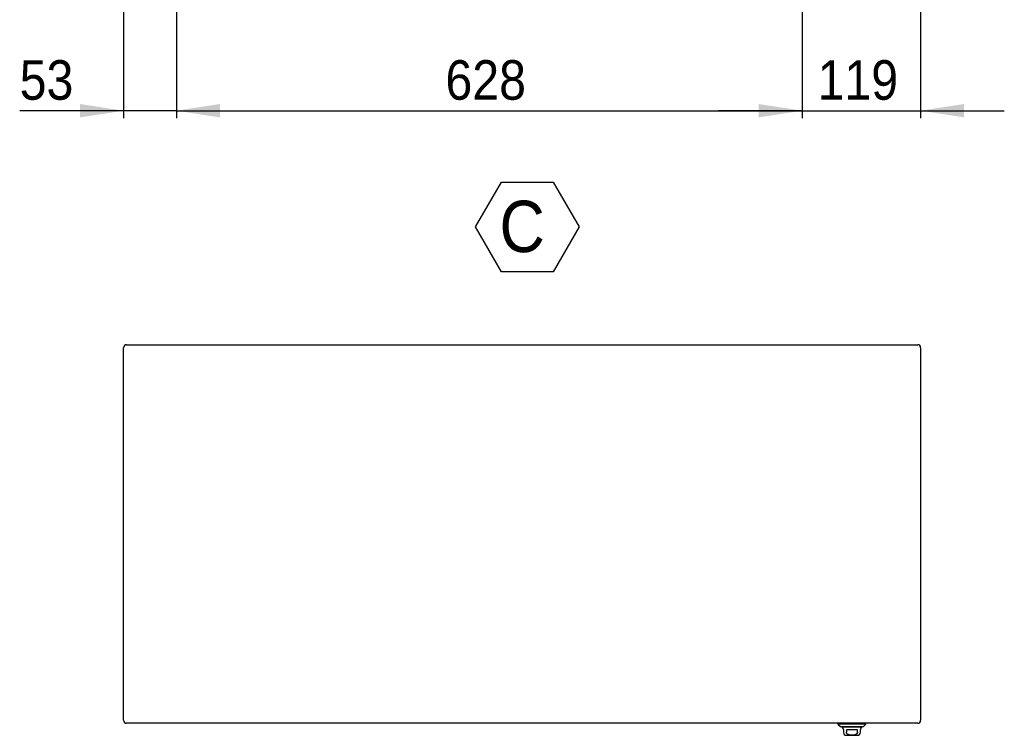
# Model space of a CAD drawing. Header units: millimetres. Extents: x 0 to 6308, y -1 to 4454.
# Tile 3 of 5: x 2640 to 3628, y 799 to 1518. Entities that reach past the tile are written whole.
import ezdxf

# ---------------------------------------------------------------- set-up
doc = ezdxf.new("R2010")
doc.units = ezdxf.units.MM
doc.header["$LTSCALE"] = 7.5
doc.layers.add('SLD-0', color=7, linetype='Continuous')
doc.styles.add('SLDTEXTSTYLE3', font='GOTHIC.TTF', dxfattribs={"width": 0.913})
doc.dimstyles.new('SLDDIMSTYLE1', dxfattribs={"dimtxt": 39.6875, "dimasz": 43.65625, "dimexe": 0, "dimexo": 0.0625, "dimgap": 9.921875, "dimtad": 1, "dimrnd": 1e-09, "dimzin": 12, "dimdsep": 46, "dimtxsty": 'SLDTEXTSTYLE3', "dimsah": 1, "dimcen": 0.09, "dimadec": 0, "dimazin": 3, "dimtfac": 1, "dimtmove": 0, "dimatfit": 0, "dimfxl": 1, "dimfrac": 2, "dimtolj": 1, "dimtzin": 12, "dimarcsym": 0})
doc.dimstyles.new('SLDDIMSTYLE3', dxfattribs={"dimtxt": 39.6875, "dimasz": 43.65625, "dimexe": 0, "dimexo": 0.0625, "dimgap": 9.921875, "dimtad": 1, "dimrnd": 1e-09, "dimzin": 12, "dimdsep": 46, "dimtxsty": 'SLDTEXTSTYLE3', "dimsah": 1, "dimcen": 0.09, "dimadec": 0, "dimazin": 3, "dimtfac": 1, "dimtofl": 0, "dimtmove": 0, "dimatfit": 3, "dimfxl": 1, "dimfrac": 2, "dimtolj": 1, "dimtzin": 12, "dimarcsym": 0})

# ---------------------------------------------------------------- blocks, each defined once
blk = doc.blocks.new('_D_1')
at = {"layer": 'SLD-0'}
for p, q in [((2797.255565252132, 1714.702098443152), (2797.255565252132, 1418.702098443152)), ((2744.255565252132, 1676.702098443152), (2744.255565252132, 1418.702098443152)), ((2744.255565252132, 1426.202098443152), (2639.930911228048, 1426.202098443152)), ((2797.255565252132, 1426.202098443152), (2744.255565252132, 1426.202098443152)), ((2797.255565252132, 1426.202098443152), (2881.209892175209, 1426.202098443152))]:
    blk.add_line(p, q, dxfattribs=at)
for points in [[(2744.255565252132, 1426.202098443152), (2700.599315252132, 1432.918444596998), (2700.599315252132, 1419.485752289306)], [(2797.255565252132, 1426.202098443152), (2840.911815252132, 1419.485752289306), (2840.911815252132, 1432.918444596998)]]:
    blk.add_solid(points, dxfattribs=at)
at = {"layer": 'SLD-0', "insert": (2639.930911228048, 1476.896677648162), "char_height": 39.68749999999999, "attachment_point": 1, "style": 'SLDTEXTSTYLE3'}
blk.add_mtext('53', dxfattribs=at)
blk = doc.blocks.new('_D_4')
at = {"layer": 'SLD-0'}
for p, q in [((3425.255565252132, 1714.702098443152), (3425.255565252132, 1418.702098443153)), ((3544.255565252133, 1676.702098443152), (3544.255565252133, 1418.702098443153)), ((3425.255565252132, 1426.202098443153), (3341.301238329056, 1426.202098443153)), ((3425.255565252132, 1426.202098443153), (3544.255565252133, 1426.202098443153)), ((3544.255565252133, 1426.202098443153), (3628.209892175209, 1426.202098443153))]:
    blk.add_line(p, q, dxfattribs=at)
for points in [[(3425.255565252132, 1426.202098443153), (3381.599315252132, 1432.918444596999), (3381.599315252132, 1419.485752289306)], [(3544.255565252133, 1426.202098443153), (3587.911815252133, 1419.485752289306), (3587.911815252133, 1432.918444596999)]]:
    blk.add_solid(points, dxfattribs=at)
at = {"layer": 'SLD-0', "insert": (3440.768584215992, 1476.896677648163), "char_height": 39.68749999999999, "attachment_point": 1, "style": 'SLDTEXTSTYLE3'}
blk.add_mtext('119', dxfattribs=at)
blk = doc.blocks.new('_D_5')
at = {"layer": 'SLD-0'}
for p, q in [((2797.255565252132, 1714.702098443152), (2797.255565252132, 1418.702098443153)), ((3425.255565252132, 1714.702098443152), (3425.255565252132, 1418.702098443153)), ((2797.255565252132, 1426.202098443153), (3425.255565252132, 1426.202098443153))]:
    blk.add_line(p, q, dxfattribs=at)
for points in [[(2797.255565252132, 1426.202098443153), (2840.911815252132, 1419.485752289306), (2840.911815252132, 1432.918444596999)], [(3425.255565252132, 1426.202098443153), (3381.599315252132, 1432.918444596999), (3381.599315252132, 1419.485752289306)]]:
    blk.add_solid(points, dxfattribs=at)
at = {"layer": 'SLD-0', "insert": (3067.268584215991, 1476.896677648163), "char_height": 39.68749999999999, "attachment_point": 1, "style": 'SLDTEXTSTYLE3'}
blk.add_mtext('628', dxfattribs=at)
blk = doc.blocks.new('SW_NOTE_0_11')
at = {"layer": 'SLD-0', "color": 0}
for p, q in [((-24.14321418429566, 39.57772234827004), (1.901700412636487, 84.68883770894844)), ((1.901700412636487, 84.68883770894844), (53.99152960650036, 84.68883770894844)), ((53.99152960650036, 84.68883770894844), (80.03644420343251, 39.57772234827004)), ((1.901700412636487, -5.533393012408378), (-24.14321418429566, 39.57772234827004)), ((80.03644420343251, 39.57772234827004), (53.99152960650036, -5.533393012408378)), ((53.99152960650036, -5.533393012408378), (1.901700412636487, -5.533393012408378))]:
    blk.add_line(p, q, dxfattribs=at)
at = {"layer": 'SLD-0', "color": 0, "insert": (0, 65.90295410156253), "char_height": 51.59375, "attachment_point": 1, "style": 'SLDTEXTSTYLE3'}
blk.add_mtext('C', dxfattribs=at)

msp = doc.modelspace()

# ---------------------------------------------------------------- linework, layer by layer
at = {"color": 7, "linetype": 'Continuous', "lineweight": 25}
for p, q in [((2744.255565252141, 814.3161518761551), (2744.255565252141, 1188.316151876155)), ((2747.255565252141, 1191.316151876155), (3541.255565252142, 1191.316151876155)), ((3544.255565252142, 1188.316151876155), (3544.255565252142, 814.3161518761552)), ((3541.255565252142, 811.3161518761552), (2747.255565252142, 811.3161518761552)), ((3461.255565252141, 811.3161518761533), (3461.255565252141, 810.5787562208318)), ((3461.255565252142, 810.5787562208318), (3463.755565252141, 808.0787562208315)), ((3489.255565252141, 810.5787562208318), (3461.255565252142, 810.5787562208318)), ((3486.755565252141, 808.0787562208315), (3489.255565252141, 810.5787562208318)), ((3489.255565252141, 810.5787562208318), (3489.255565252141, 811.3161518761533)), ((3463.755565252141, 808.0787562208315), (3475.255565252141, 808.0787562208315)), ((3485.00556425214, 807.3787562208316), (3465.505566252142, 807.3787562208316)), ((3466.755565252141, 805.2126927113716), (3466.755565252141, 802.2787562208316)), ((3480.732790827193, 804.8787562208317), (3469.77833967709, 804.8787562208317)), ((3469.77833967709, 804.8787562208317), (3469.778339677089, 802.2787562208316)), ((3475.255565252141, 808.0787562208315), (3486.755565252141, 808.0787562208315)), ((3480.732790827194, 802.2787562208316), (3480.732790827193, 804.8787562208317)), ((3483.755565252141, 802.2787562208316), (3483.755565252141, 805.2126927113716)), ((3469.755565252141, 799.2787562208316), (3475.255565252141, 799.2787562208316)), ((3475.255565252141, 799.2787562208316), (3480.755565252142, 799.2787562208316))]:
    msp.add_line(p, q, dxfattribs=at)
for centre, radius, start, end in [((2747.255565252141, 1188.316151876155), 3, 90, 179.9999999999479), ((3541.255565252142, 1188.316151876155), 3, 1.79047e-11, 90), ((2747.255565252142, 814.3161518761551), 3.000000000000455, 180, 270.0000000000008), ((3541.255565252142, 814.3161518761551), 3, 270.0000000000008, 3.48079e-11), ((3466.005565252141, 808.6287562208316), 1.25000000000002, 206.1038811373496, 270.0000000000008), ((3466.005565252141, 807.3777562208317), 0.5000000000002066, 179.8854083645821, 239.9999999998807), ((3464.755565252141, 805.2126927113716), 2, 0, 59.99999999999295), ((3469.755565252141, 802.2787562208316), 3.000000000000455, 180, 270.0000000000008), ((3480.755565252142, 802.2787562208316), 3, 270.0000000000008, 0), ((3485.755565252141, 805.2126927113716), 2, 119.9999999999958, 180), ((3484.505565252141, 808.6287562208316), 1.25000000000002, 270.0000000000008, 333.8961188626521), ((3484.505565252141, 807.3777562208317), 0.5000000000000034, 300.0000000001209, 0.114591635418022)]:
    msp.add_arc(centre, radius, start, end, dxfattribs=at)
msp.add_open_spline([(3480.732790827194, 802.2787562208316), (3480.719824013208, 802.1110995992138), (3480.689955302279, 801.7249070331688), (3480.419971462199, 801.1462629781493), (3479.862426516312, 800.5047343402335), (3478.738667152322, 799.8413732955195), (3477.109324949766, 799.503994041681), (3475.338300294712, 799.4301898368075), (3473.705464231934, 799.481736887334), (3472.34150668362, 799.7109245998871), (3471.211300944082, 800.1411280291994), (3470.430620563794, 800.7012115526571), (3469.927004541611, 801.4126700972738), (3469.783437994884, 801.9568372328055), (3469.778849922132, 802.2465382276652), (3469.778339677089, 802.2787562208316)], degree=3, knots=[0, 0, 0, 0, 0.0369246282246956, 0.0850548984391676, 0.137708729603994, 0.2227477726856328, 0.3675669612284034, 0.4999090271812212, 0.614081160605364, 0.7277999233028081, 0.803410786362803, 0.8795057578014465, 0.936025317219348, 0.9928852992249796, 1, 1, 1, 1], dxfattribs=at)

# ---------------------------------------------------------------- block references
at = {"layer": 'SLD-0'}
msp.add_blockref('SW_NOTE_0_11', (3121.520930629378, 1269.950725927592), dxfattribs=at)

# ---------------------------------------------------------------- dimensions: what is measured, and where the dimension line sits
for base, p1, p2, picture, middle in [((2744.255565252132, 1426.202098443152), (2797.255565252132, 1722.202098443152), (2744.255565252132, 1684.202098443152), '_D_1', (2669.255565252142, 1426.202098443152)), ((3544.255565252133, 1426.202098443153), (3425.255565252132, 1722.202098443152), (3544.255565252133, 1684.202098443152), '_D_4', (3484.755565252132, 1426.202098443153))]:
    dim = msp.add_linear_dim(base=base, p1=p1, p2=p2, dimstyle='SLDDIMSTYLE1', dxfattribs=at)
    dim.commit()
    dim.dimension.update_dxf_attribs({"geometry": picture, "text_midpoint": middle, "dimtype": 160})
dim = msp.add_linear_dim(base=(3425.255565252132, 1426.202098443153), p1=(2797.255565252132, 1722.202098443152), p2=(3425.255565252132, 1722.202098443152), angle=4.15e-14, dimstyle='SLDDIMSTYLE3', dxfattribs=at)
dim.commit()
dim.dimension.update_dxf_attribs({"geometry": '_D_5', "text_midpoint": (3111.255565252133, 1426.202098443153), "dimtype": 160})

doc.saveas('drawing.dxf')
